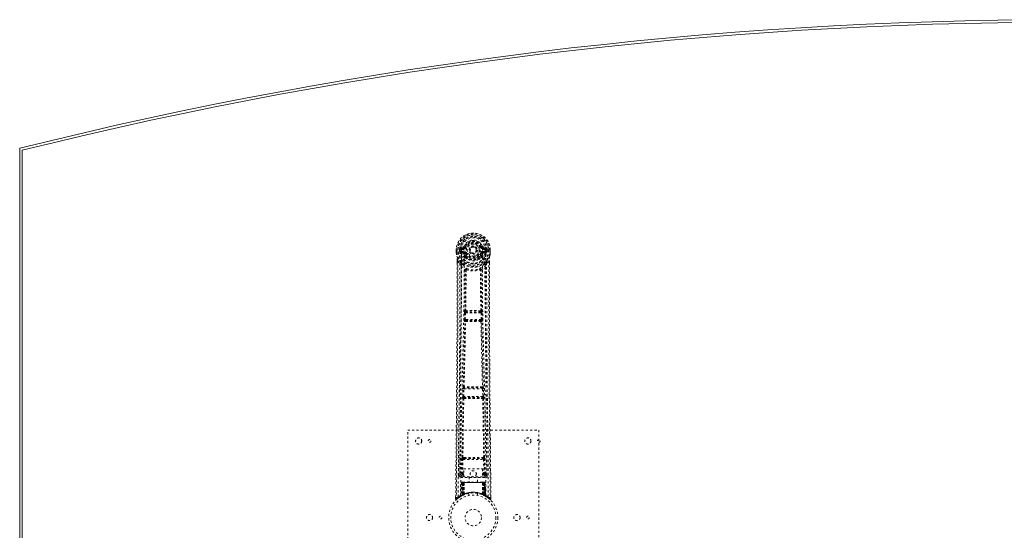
# Model space of a CAD drawing. Header units: inches. Extents: x 14.7 to 110.2, y 28.9 to 88.4.
# Tile 2 of 4: x 14.7 to 59.7, y 65 to 88.4. Entities that reach past the tile are written whole.
import ezdxf

# ---------------------------------------------------------------- set-up
doc = ezdxf.new("R2010")
doc.units = ezdxf.units.IN
doc.header["$MEASUREMENT"] = 0
doc.linetypes.add('SLD-Dashed', pattern=[0.075, 0.05, -0.025])
doc.linetypes.add('SLD-Solid', pattern=[0])

msp = doc.modelspace()

# ---------------------------------------------------------------- linework, layer by layer
at = {"color": 7, "linetype": 'SLD-Solid', "lineweight": 15}
for p, q in [((14.658, 34.752), (14.658, 82.502)), ((14.776, 34.844), (14.776, 82.41)), ((14.776, 82.41), (14.776, 34.844))]:
    msp.add_line(p, q, dxfattribs=at)
at = {"color": 7, "linetype": 'SLD-Dashed', "lineweight": 0}
for p, q in [((34.951, 78.002), (34.833, 77.978)), ((34.863, 77.942), (34.979, 77.962)), ((34.863, 77.942), (34.863, 77.912)), ((34.979, 77.942), (34.863, 77.942)), ((34.979, 77.962), (34.979, 77.942)), ((34.979, 77.912), (34.979, 77.942)), ((34.984, 78.029), (35.039, 78.006)), ((35.035, 77.998), (35.039, 78.006)), ((35.039, 78.006), (35.061, 77.996)), ((35.755, 77.996), (35.777, 78.006)), ((35.777, 78.006), (35.781, 77.997)), ((35.837, 77.962), (35.953, 77.942)), ((35.837, 77.962), (35.837, 77.942)), ((35.953, 77.942), (35.837, 77.942)), ((35.837, 77.912), (35.837, 77.942)), ((35.984, 77.978), (35.865, 78.002)), ((35.953, 77.912), (35.953, 77.942)), ((34.628, 77.858), (34.629, 77.741)), ((34.632, 77.858), (34.628, 77.858)), ((34.629, 77.741), (34.629, 77.737)), ((34.63, 77.859), (34.63, 77.741)), ((34.686, 77.858), (34.632, 77.858)), ((34.658, 77.857), (34.659, 77.741)), ((34.709, 77.857), (34.686, 77.858)), ((34.714, 77.857), (34.709, 77.857)), ((34.865, 77.857), (34.714, 77.857)), ((34.78, 77.784), (34.78, 77.856)), ((34.78, 77.784), (34.809, 77.786)), ((34.78, 77.784), (34.78, 77.784)), ((34.815, 77.857), (34.809, 77.857)), ((34.809, 77.857), (34.809, 77.786)), ((34.81, 77.785), (34.815, 77.766)), ((34.815, 77.779), (34.815, 77.857)), ((34.815, 77.766), (34.815, 77.779)), ((34.821, 77.742), (34.825, 77.738)), ((34.835, 77.727), (34.825, 77.737)), ((34.835, 77.727), (34.95, 77.706)), ((34.85, 77.79), (34.85, 77.76)), ((34.85, 77.79), (34.979, 77.79)), ((34.979, 77.735), (34.85, 77.76)), ((34.85, 77.76), (34.979, 77.76)), ((34.979, 77.912), (34.863, 77.912)), ((34.979, 77.79), (34.979, 77.76)), ((34.979, 77.735), (34.979, 77.76)), ((35.034, 77.694), (35.027, 77.705)), ((35.061, 77.705), (35.034, 77.694)), ((35.037, 77.545), (35.036, 77.568)), ((35.055, 77.5), (35.044, 77.518)), ((35.06, 77.573), (35.06, 77.55)), ((35.564, 77.859), (35.565, 77.851)), ((35.565, 77.851), (35.564, 77.835)), ((35.782, 77.694), (35.755, 77.705)), ((35.756, 77.55), (35.756, 77.573)), ((35.773, 77.518), (35.761, 77.5)), ((35.779, 77.545), (35.78, 77.568)), ((35.789, 77.706), (35.782, 77.694)), ((35.953, 77.912), (35.837, 77.912)), ((35.837, 77.79), (35.837, 77.76)), ((35.837, 77.79), (35.966, 77.79)), ((35.966, 77.76), (35.837, 77.735)), ((35.837, 77.735), (35.837, 77.76)), ((35.837, 77.76), (35.966, 77.76)), ((35.866, 77.706), (35.981, 77.727)), ((35.951, 77.858), (35.951, 77.857)), ((36.102, 77.857), (35.951, 77.857)), ((35.966, 77.76), (35.966, 77.79)), ((35.992, 77.738), (35.981, 77.727)), ((35.981, 77.727), (35.981, 77.727)), ((35.981, 77.727), (35.981, 77.727)), ((35.992, 77.738), (35.995, 77.742)), ((36.001, 77.857), (36.007, 77.857)), ((36.001, 77.779), (36.001, 77.857)), ((36.006, 77.785), (36.001, 77.766)), ((36.001, 77.766), (36.001, 77.779)), ((36.007, 77.786), (36.007, 77.857)), ((36.007, 77.786), (36.036, 77.784)), ((36.037, 77.857), (36.036, 77.784)), ((36.036, 77.784), (36.036, 77.784)), ((36.037, 77.857), (36.037, 77.857)), ((36.108, 77.857), (36.102, 77.857)), ((36.131, 77.858), (36.108, 77.857)), ((36.184, 77.858), (36.131, 77.858)), ((36.158, 77.741), (36.158, 77.857)), ((36.188, 77.858), (36.184, 77.858)), ((36.186, 77.741), (36.187, 77.859)), ((36.188, 77.858), (36.187, 77.741)), ((36.187, 77.737), (36.187, 77.741)), ((34.671, 77.359), (34.671, 77.257)), ((34.673, 77.358), (34.673, 77.256)), ((34.701, 77.357), (34.797, 77.242)), ((34.857, 77.13), (34.797, 77.242)), ((36.019, 77.242), (35.96, 77.13)), ((36.019, 77.242), (36.115, 77.357)), ((36.143, 77.269), (36.144, 77.358)), ((36.145, 77.359), (36.145, 77.27)), ((34.998, 74.677), (35.01, 74.986)), ((35.01, 74.986), (35.012, 75.02)), ((35.029, 75.076), (35.028, 75.076)), ((35.042, 74.675), (35.054, 74.984)), ((35.054, 74.984), (35.762, 74.984)), ((35.072, 75.029), (35.073, 75.029)), ((35.744, 75.029), (35.072, 75.029)), ((35.743, 75.029), (35.744, 75.029)), ((35.762, 74.984), (35.774, 74.675)), ((35.788, 75.076), (35.787, 75.076)), ((35.807, 74.986), (35.804, 75.02)), ((35.819, 74.677), (35.807, 74.986)), ((35.02, 74.583), (35.008, 74.587)), ((35.774, 74.675), (35.042, 74.675)), ((35.065, 74.626), (35.052, 74.631)), ((35.052, 74.631), (35.764, 74.631)), ((35.764, 74.631), (35.751, 74.626)), ((35.796, 74.583), (35.808, 74.587)), ((34.928, 71.155), (34.939, 71.508)), ((34.953, 71.598), (34.952, 71.598)), ((34.973, 71.154), (34.984, 71.506)), ((34.984, 71.506), (35.833, 71.506)), ((34.997, 71.551), (34.997, 71.551)), ((35.819, 71.551), (34.997, 71.551)), ((35.819, 71.551), (35.819, 71.551)), ((35.833, 71.506), (35.843, 71.154)), ((35.864, 71.598), (35.863, 71.598)), ((35.888, 71.155), (35.877, 71.508)), ((34.935, 71.065), (34.941, 71.062)), ((35.843, 71.154), (34.973, 71.154)), ((34.986, 71.106), (34.98, 71.109)), ((34.98, 71.109), (35.836, 71.109)), ((35.836, 71.109), (35.83, 71.106)), ((35.875, 71.062), (35.881, 71.065)), ((32.408, 61.627), (32.408, 69.627)), ((32.408, 69.627), (38.408, 69.627)), ((38.408, 69.627), (38.408, 61.627)), ((34.799, 68.384), (34.792, 67.57)), ((34.884, 67.624), (34.891, 68.284)), ((34.929, 67.623), (34.936, 68.283)), ((34.982, 68.374), (34.933, 68.373)), ((34.936, 68.283), (35.881, 68.283)), ((34.945, 68.327), (34.992, 68.327)), ((34.992, 68.327), (35.824, 68.327)), ((35.824, 68.327), (35.872, 68.327)), ((35.883, 68.373), (35.834, 68.374)), ((35.881, 68.283), (35.888, 67.623)), ((35.932, 67.624), (35.925, 68.284)), ((36.024, 67.57), (36.017, 68.384)), ((34.791, 67.567), (34.795, 67.549)), ((34.792, 67.57), (34.792, 67.569)), ((34.792, 67.569), (34.792, 67.559)), ((34.929, 67.578), (34.929, 67.623)), ((34.971, 67.623), (34.929, 67.623)), ((34.971, 67.578), (34.929, 67.578)), ((34.971, 67.85), (35.832, 67.85)), ((34.971, 67.484), (34.971, 67.85)), ((35.832, 67.85), (35.832, 67.484)), ((35.832, 67.623), (35.888, 67.623)), ((35.832, 67.578), (35.888, 67.578)), ((35.932, 67.624), (35.888, 67.623)), ((35.888, 67.578), (35.888, 67.623)), ((36.021, 67.549), (36.025, 67.567)), ((36.024, 67.569), (36.024, 67.57)), ((36.024, 67.559), (36.024, 67.569)), ((34.836, 67.521), (34.836, 67.461)), ((34.971, 67.521), (34.836, 67.521)), ((34.836, 67.461), (35.98, 67.461)), ((34.862, 67.223), (34.841, 66.617)), ((34.875, 67.223), (34.854, 66.625)), ((34.875, 67.223), (34.862, 67.223)), ((34.896, 67.227), (34.873, 66.633)), ((34.893, 67.223), (34.873, 66.636)), ((34.892, 67.252), (34.889, 67.251)), ((34.96, 67.223), (34.893, 67.223)), ((34.894, 67.252), (34.894, 67.252)), ((34.901, 67.223), (34.9, 66.666)), ((34.901, 67.252), (34.901, 67.25)), ((34.906, 67.252), (34.901, 67.252)), ((34.915, 67.252), (34.905, 67.252)), ((34.906, 67.223), (35.911, 67.223)), ((34.906, 66.668), (34.906, 67.223)), ((34.914, 66.672), (34.914, 67.223)), ((34.919, 67.252), (34.915, 67.252)), ((34.918, 67.223), (34.918, 66.674)), ((35.898, 67.223), (34.918, 67.223)), ((34.99, 67.252), (34.923, 67.252)), ((34.933, 67.223), (34.932, 66.681)), ((34.936, 67.223), (34.933, 67.223)), ((34.936, 67.223), (35.88, 67.223)), ((34.936, 66.683), (34.936, 67.223)), ((34.941, 66.671), (34.96, 67.223)), ((34.962, 67.223), (34.942, 66.672)), ((34.96, 67.223), (34.962, 67.223)), ((35.832, 67.484), (34.971, 67.484)), ((34.985, 66.7), (34.99, 67.224)), ((34.992, 67.223), (34.987, 66.701)), ((34.992, 67.223), (34.99, 67.224)), ((35.824, 67.252), (34.992, 67.252)), ((35.824, 67.223), (34.992, 67.223)), ((35.213, 67.484), (35.213, 67.252)), ((35.603, 67.252), (35.603, 67.484)), ((35.826, 67.224), (35.824, 67.223)), ((35.829, 66.701), (35.824, 67.223)), ((35.893, 67.252), (35.826, 67.252)), ((35.826, 67.224), (35.831, 66.7)), ((35.98, 67.521), (35.832, 67.521)), ((35.855, 67.223), (35.856, 67.223)), ((35.874, 66.672), (35.855, 67.223)), ((35.923, 67.223), (35.856, 67.223)), ((35.856, 67.223), (35.875, 66.671)), ((35.883, 67.223), (35.88, 67.223)), ((35.88, 67.223), (35.88, 66.683)), ((35.884, 66.681), (35.883, 67.223)), ((35.901, 67.252), (35.897, 67.252)), ((35.898, 66.674), (35.898, 67.223)), ((35.911, 67.252), (35.901, 67.252)), ((35.902, 67.223), (35.902, 66.672)), ((35.915, 67.252), (35.91, 67.252)), ((35.911, 67.223), (35.911, 66.668)), ((35.916, 66.666), (35.916, 67.223)), ((35.943, 66.633), (35.92, 67.227)), ((35.923, 67.252), (35.923, 67.252)), ((35.923, 67.223), (35.943, 66.636)), ((35.928, 67.251), (35.924, 67.252)), ((35.941, 67.223), (35.962, 66.625)), ((35.954, 67.223), (35.941, 67.223)), ((35.954, 67.223), (35.976, 66.617)), ((35.98, 67.461), (35.98, 67.521)), ((34.873, 66.636), (34.941, 66.671)), ((34.9, 66.666), (34.906, 66.668)), ((34.913, 66.64), (34.9, 66.666)), ((34.918, 66.642), (34.906, 66.668)), ((34.926, 66.646), (34.914, 66.672)), ((34.93, 66.648), (34.918, 66.674)), ((34.944, 66.655), (34.932, 66.681)), ((34.948, 66.656), (34.936, 66.683)), ((34.942, 66.672), (34.941, 66.671)), ((34.985, 66.7), (34.987, 66.701)), ((34.988, 66.673), (34.991, 66.674)), ((35.208, 66.734), (35.208, 66.638)), ((35.608, 66.638), (35.608, 66.734)), ((35.825, 66.674), (35.828, 66.673)), ((35.829, 66.701), (35.831, 66.7)), ((35.88, 66.683), (35.868, 66.656)), ((35.884, 66.681), (35.872, 66.655)), ((35.875, 66.671), (35.874, 66.672)), ((35.875, 66.671), (35.943, 66.636)), ((35.898, 66.674), (35.886, 66.648)), ((35.902, 66.672), (35.89, 66.646)), ((35.911, 66.668), (35.898, 66.642)), ((35.916, 66.666), (35.903, 66.64)), ((35.911, 66.668), (35.916, 66.666)), ((34.602, 66.571), (34.601, 66.486)), ((34.601, 66.485), (34.631, 66.485)), ((34.651, 66.463), (34.753, 66.544)), ((34.762, 66.551), (34.823, 66.588)), ((34.826, 66.593), (34.839, 66.6)), ((34.841, 66.617), (34.854, 66.625)), ((34.858, 66.611), (34.924, 66.645)), ((34.88, 66.642), (34.885, 66.641)), ((34.913, 66.64), (34.904, 66.635)), ((34.918, 66.642), (34.913, 66.64)), ((34.944, 66.655), (34.918, 66.642)), ((34.924, 66.645), (34.925, 66.646)), ((34.926, 66.646), (34.93, 66.648)), ((35.872, 66.655), (35.868, 66.656)), ((35.886, 66.648), (35.89, 66.646)), ((35.891, 66.646), (35.892, 66.645)), ((35.892, 66.645), (35.958, 66.611)), ((35.903, 66.64), (35.898, 66.642)), ((35.962, 66.625), (35.976, 66.617)), ((35.977, 66.6), (35.99, 66.593)), ((36.185, 66.485), (36.165, 66.463)), ((36.215, 66.486), (36.214, 66.57))]:
    msp.add_line(p, q, dxfattribs=at)
at = {"color": 7, "linetype": 'SLD-Dashed', "lineweight": 0, "flags": 128}
for points in [[(34.863, 77.912), (34.84, 77.916), (34.82, 77.929)], [(34.982, 77.887), (34.988, 77.965), (35.011, 78.041), (35.05, 78.111), (35.104, 78.172), (35.169, 78.221), (35.244, 78.258), (35.324, 78.28), (35.408, 78.288), (35.492, 78.28), (35.572, 78.258), (35.647, 78.221), (35.713, 78.172), (35.766, 78.111), (35.806, 78.041), (35.828, 77.965), (35.834, 77.887)], [(35.089, 77.985), (35.084, 77.987), (35.079, 77.989), (35.074, 77.991), (35.07, 77.993), (35.066, 77.994), (35.064, 77.995), (35.062, 77.996), (35.061, 77.996)], [(35.727, 77.985), (35.732, 77.987), (35.737, 77.989), (35.742, 77.991), (35.746, 77.993), (35.75, 77.994), (35.752, 77.995), (35.754, 77.996), (35.755, 77.996)], [(35.996, 77.929), (35.977, 77.916), (35.953, 77.912)], [(34.628, 77.858), (34.628, 77.858), (34.629, 77.858), (34.632, 77.858), (34.635, 77.858), (34.64, 77.857), (34.646, 77.857), (34.652, 77.857), (34.658, 77.857)], [(34.629, 77.741), (34.642, 77.646), (34.658, 77.571)], [(34.629, 77.737), (34.63, 77.737), (34.632, 77.737), (34.635, 77.738), (34.638, 77.738), (34.643, 77.739), (34.648, 77.74), (34.653, 77.74), (34.659, 77.741)], [(34.659, 77.741), (34.652, 77.741), (34.646, 77.741), (34.64, 77.741), (34.636, 77.741), (34.632, 77.741), (34.63, 77.741), (34.629, 77.741), (34.629, 77.741)], [(34.629, 77.737), (34.641, 77.649), (34.659, 77.56)], [(34.658, 77.571), (34.658, 77.565), (34.659, 77.56)], [(34.839, 77.282), (34.739, 77.405), (34.659, 77.56)], [(34.72, 66.579), (34.726, 68.17), (34.744, 69.759), (34.774, 71.345), (34.812, 72.928), (34.842, 74.168), (34.865, 75.404), (34.875, 76.634), (34.865, 77.857)], [(34.81, 77.785), (34.81, 77.786), (34.809, 77.786)], [(34.815, 77.779), (34.831, 77.787), (34.85, 77.79)], [(34.829, 66.635), (34.835, 68.221), (34.856, 69.806), (34.889, 71.388), (34.929, 72.967), (34.961, 74.204), (34.985, 75.437), (34.995, 76.666), (34.982, 77.887)], [(34.977, 77.683), (34.964, 77.7), (34.95, 77.706)], [(35.036, 77.568), (35.006, 77.618), (34.977, 77.683)], [(35.034, 77.694), (35.06, 77.633), (35.089, 77.586)], [(35.055, 77.5), (35.13, 77.441), (35.181, 77.414)], [(35.089, 77.717), (35.084, 77.715), (35.079, 77.713), (35.074, 77.711), (35.07, 77.709), (35.066, 77.707), (35.064, 77.706), (35.062, 77.706), (35.061, 77.705)], [(35.635, 77.414), (35.686, 77.441), (35.761, 77.5)], [(35.727, 77.717), (35.732, 77.715), (35.737, 77.713), (35.742, 77.711), (35.746, 77.709), (35.75, 77.707), (35.752, 77.706), (35.754, 77.706), (35.755, 77.705)], [(35.78, 77.568), (35.811, 77.618), (35.839, 77.683)], [(35.987, 66.635), (35.981, 68.221), (35.96, 69.806), (35.927, 71.388), (35.887, 72.967), (35.855, 74.204), (35.831, 75.437), (35.822, 76.666), (35.834, 77.887)], [(35.839, 77.683), (35.852, 77.7), (35.866, 77.706)], [(36.096, 66.579), (36.091, 68.17), (36.072, 69.759), (36.042, 71.345), (36.004, 72.928), (35.974, 74.168), (35.951, 75.404), (35.941, 76.634), (35.951, 77.857)], [(35.966, 77.79), (35.985, 77.787), (36.001, 77.779)], [(35.977, 77.282), (36.077, 77.406), (36.157, 77.56)], [(36.007, 77.786), (36.007, 77.786), (36.006, 77.785)], [(36.007, 77.857), (36.01, 77.857), (36.017, 77.857), (36.026, 77.857), (36.037, 77.857)], [(36.157, 77.56), (36.174, 77.638), (36.187, 77.737)], [(36.157, 77.56), (36.158, 77.565), (36.159, 77.571)], [(36.158, 77.857), (36.164, 77.857), (36.171, 77.857), (36.176, 77.857), (36.181, 77.857), (36.184, 77.858), (36.187, 77.858), (36.188, 77.858), (36.188, 77.858)], [(36.187, 77.741), (36.188, 77.741), (36.186, 77.741), (36.184, 77.741), (36.18, 77.741), (36.176, 77.741), (36.17, 77.741), (36.164, 77.741), (36.158, 77.741)], [(36.187, 77.737), (36.186, 77.737), (36.184, 77.737), (36.181, 77.738), (36.178, 77.738), (36.173, 77.739), (36.168, 77.74), (36.163, 77.74), (36.158, 77.741)], [(36.187, 77.741), (36.174, 77.646), (36.159, 77.571)], [(34.671, 77.257), (34.669, 74.64), (34.651, 71.924), (34.627, 69.203), (34.601, 66.485)], [(34.701, 77.357), (34.702, 76.543), (34.702, 75.695), (34.699, 74.811), (34.696, 74.009), (34.693, 73.491), (34.689, 72.949), (34.685, 72.383), (34.681, 71.819), (34.677, 71.331), (34.671, 70.684), (34.665, 69.996), (34.658, 69.267), (34.651, 68.59), (34.631, 66.485)], [(34.671, 77.359), (34.671, 77.358), (34.672, 77.358), (34.674, 77.358), (34.678, 77.358), (34.683, 77.357), (34.689, 77.357), (34.695, 77.357), (34.701, 77.357)], [(34.797, 77.242), (34.797, 76.502), (34.796, 75.73), (34.793, 74.927), (34.789, 74.161), (34.784, 73.385), (34.778, 72.609), (34.772, 71.853), (34.766, 71.128), (34.759, 70.452), (34.752, 69.696), (34.745, 68.986), (34.738, 68.289), (34.731, 67.567)], [(34.857, 77.13), (34.848, 73.943), (34.822, 70.755), (34.791, 67.567)], [(34.857, 77.13), (34.941, 77.032), (35.038, 76.945)], [(34.935, 77.194), (34.944, 77.185), (34.95, 77.179)], [(35.778, 76.945), (35.875, 77.032), (35.96, 77.13)], [(35.867, 77.179), (35.872, 77.185), (35.881, 77.194)], [(36.025, 67.567), (35.994, 70.755), (35.968, 73.943), (35.96, 77.13)], [(36.085, 67.567), (36.081, 67.943), (36.077, 68.372), (36.073, 68.842), (36.068, 69.266), (36.066, 69.489), (36.064, 69.712), (36.062, 69.934), (36.06, 70.187), (36.057, 70.442), (36.055, 70.689), (36.05, 71.193), (36.046, 71.66), (36.042, 72.092), (36.039, 72.515), (36.035, 73.005), (36.029, 73.846), (36.024, 74.694), (36.021, 75.571), (36.019, 76.426), (36.019, 77.242)], [(36.115, 77.357), (36.114, 76.619), (36.114, 75.839), (36.116, 75.016), (36.12, 74.15), (36.124, 73.354), (36.13, 72.524), (36.131, 72.333), (36.133, 72.141), (36.134, 71.947), (36.136, 71.814), (36.137, 71.684), (36.138, 71.548), (36.139, 71.407), (36.143, 70.954), (36.148, 70.449), (36.153, 69.894), (36.156, 69.542), (36.16, 69.17), (36.164, 68.767), (36.167, 68.392), (36.172, 67.901), (36.176, 67.465), (36.179, 67.084), (36.182, 66.757), (36.185, 66.485)], [(36.115, 77.357), (36.121, 77.357), (36.127, 77.357), (36.133, 77.357), (36.138, 77.358), (36.142, 77.358), (36.144, 77.358), (36.145, 77.358), (36.145, 77.359)], [(36.145, 77.27), (36.147, 74.641), (36.165, 71.923), (36.189, 69.204), (36.215, 66.485)], [(35.029, 75.076), (35.04, 76.008), (35.04, 76.937)], [(35.086, 76.954), (35.081, 76.964), (35.074, 76.97), (35.067, 76.974), (35.059, 76.974), (35.051, 76.971), (35.045, 76.965), (35.04, 76.956), (35.038, 76.945)], [(35.076, 76.944), (35.075, 76.014), (35.065, 75.081)], [(35.086, 76.954), (35.08, 76.95), (35.077, 76.947), (35.076, 76.946), (35.076, 76.944)], [(35.778, 76.945), (35.776, 76.956), (35.771, 76.965), (35.765, 76.971), (35.758, 76.974), (35.75, 76.974), (35.742, 76.97), (35.735, 76.964), (35.73, 76.954)], [(35.74, 76.944), (35.74, 76.946), (35.739, 76.947), (35.737, 76.95), (35.73, 76.954)], [(35.751, 75.081), (35.741, 76.014), (35.74, 76.944)], [(35.787, 75.076), (35.777, 76.008), (35.776, 76.937)], [(35.01, 74.986), (35.015, 74.986), (35.025, 74.985), (35.039, 74.985), (35.054, 74.984)], [(35.054, 74.984), (35.055, 74.993), (35.056, 75.001), (35.061, 75.016), (35.066, 75.025), (35.069, 75.028), (35.071, 75.029), (35.072, 75.029)], [(35.762, 74.984), (35.77, 74.985), (35.778, 74.985), (35.785, 74.985), (35.791, 74.985), (35.797, 74.986), (35.801, 74.986), (35.805, 74.986), (35.807, 74.986)], [(34.953, 71.598), (34.988, 73.093), (35.02, 74.583)], [(34.987, 71.6), (35.023, 73.096), (35.056, 74.588)], [(34.998, 74.677), (34.999, 74.677), (35.003, 74.677), (35.007, 74.677), (35.013, 74.677), (35.019, 74.676), (35.026, 74.676), (35.034, 74.676), (35.042, 74.675)], [(35.052, 74.631), (35.047, 74.635), (35.044, 74.644), (35.042, 74.659), (35.042, 74.667), (35.042, 74.675)], [(35.76, 74.588), (35.793, 73.096), (35.829, 71.6)], [(35.774, 74.675), (35.775, 74.667), (35.774, 74.659), (35.773, 74.644), (35.769, 74.635), (35.764, 74.631)], [(35.774, 74.675), (35.782, 74.676), (35.79, 74.676), (35.797, 74.676), (35.803, 74.677), (35.809, 74.677), (35.813, 74.677), (35.817, 74.677), (35.819, 74.677)], [(35.863, 71.598), (35.828, 73.093), (35.796, 74.583)], [(34.939, 71.508), (34.941, 71.541), (34.941, 71.543)], [(34.939, 71.508), (34.941, 71.508), (34.944, 71.507), (34.948, 71.507), (34.954, 71.507), (34.96, 71.507), (34.968, 71.507), (34.975, 71.506), (34.984, 71.506)], [(34.957, 71.578), (34.956, 71.58), (34.953, 71.598)], [(35.833, 71.506), (35.841, 71.506), (35.849, 71.507), (35.856, 71.507), (35.862, 71.507), (35.868, 71.507), (35.872, 71.507), (35.876, 71.508), (35.877, 71.508)], [(35.877, 71.508), (35.875, 71.541), (35.875, 71.543)], [(34.9, 68.372), (34.917, 69.718), (34.941, 71.062)], [(34.928, 71.155), (34.93, 71.155), (34.933, 71.155), (34.937, 71.155), (34.943, 71.154), (34.949, 71.154), (34.957, 71.154), (34.965, 71.154), (34.973, 71.154)], [(34.933, 68.373), (34.95, 69.72), (34.975, 71.065)], [(35.841, 71.065), (35.866, 69.72), (35.883, 68.373)], [(35.843, 71.154), (35.852, 71.154), (35.859, 71.154), (35.867, 71.154), (35.873, 71.154), (35.879, 71.155), (35.883, 71.155), (35.886, 71.155), (35.888, 71.155)], [(35.916, 68.372), (35.899, 69.718), (35.875, 71.062)], [(34.891, 68.284), (34.895, 68.284), (34.906, 68.284), (34.92, 68.283), (34.936, 68.283)], [(34.945, 68.327), (34.928, 68.331), (34.917, 68.339)], [(34.982, 68.374), (35.194, 68.374), (35.408, 68.374), (35.623, 68.374), (35.834, 68.374)], [(34.992, 68.327), (35.196, 68.328), (35.402, 68.328), (35.614, 68.328), (35.824, 68.327)], [(35.881, 68.283), (35.896, 68.283), (35.911, 68.284), (35.921, 68.284), (35.925, 68.284)], [(34.884, 67.624), (34.815, 67.595), (34.794, 67.569)], [(34.836, 67.521), (34.86, 67.55), (34.929, 67.578)], [(34.884, 67.624), (34.889, 67.624), (34.899, 67.624), (34.913, 67.623), (34.929, 67.623)], [(35.888, 67.578), (35.957, 67.55), (35.98, 67.521)], [(36.025, 67.567), (36.001, 67.595), (35.932, 67.624)], [(34.862, 67.223), (34.864, 67.223), (34.873, 67.223), (34.886, 67.223), (34.901, 67.223)], [(34.914, 67.223), (34.9, 67.223), (34.887, 67.223), (34.879, 67.223), (34.875, 67.223)], [(34.893, 67.223), (34.894, 67.223), (34.896, 67.223), (34.899, 67.223), (34.904, 67.223), (34.91, 67.223), (34.917, 67.223), (34.925, 67.223), (34.933, 67.223)], [(34.915, 67.25), (34.911, 67.251), (34.908, 67.251), (34.907, 67.252), (34.907, 67.252)], [(34.972, 67.242), (34.965, 67.233), (34.962, 67.223)], [(34.99, 67.224), (34.975, 67.238), (34.972, 67.242)], [(35.826, 67.224), (35.841, 67.238), (35.844, 67.242)], [(35.855, 67.223), (35.851, 67.233), (35.844, 67.242)], [(35.883, 67.223), (35.891, 67.223), (35.899, 67.223), (35.906, 67.223), (35.912, 67.223), (35.917, 67.223), (35.921, 67.223), (35.922, 67.223), (35.923, 67.223)], [(35.894, 67.252), (35.892, 67.252), (35.891, 67.252)], [(35.909, 67.252), (35.909, 67.252), (35.908, 67.251), (35.906, 67.251), (35.902, 67.25)], [(35.941, 67.223), (35.938, 67.223), (35.929, 67.223), (35.917, 67.223), (35.902, 67.223)], [(35.916, 67.223), (35.931, 67.223), (35.943, 67.223), (35.952, 67.223), (35.954, 67.223)], [(35.923, 67.223), (35.922, 67.23), (35.921, 67.232)], [(34.604, 66.486), (34.606, 66.478), (34.61, 66.47), (34.615, 66.464), (34.621, 66.459), (34.628, 66.456), (34.636, 66.455), (34.643, 66.457), (34.649, 66.461)], [(35.942, 66.62), (35.936, 66.623), (35.903, 66.64)], [(35.945, 66.628), (35.943, 66.634), (35.943, 66.636)], [(35.982, 66.6), (35.975, 66.611), (35.971, 66.625)], [(35.975, 66.611), (35.974, 66.617), (35.974, 66.618)], [(36.167, 66.465), (36.174, 66.461), (36.182, 66.459), (36.19, 66.458), (36.198, 66.46), (36.205, 66.463), (36.21, 66.469), (36.213, 66.475), (36.215, 66.483)], [(36.215, 66.485), (36.214, 66.486), (36.213, 66.485), (36.206, 66.485), (36.196, 66.485), (36.191, 66.485), (36.185, 66.485)]]:
    msp.add_lwpolyline(points, dxfattribs=at)
at = {"color": 7, "linetype": 'SLD-Dashed', "lineweight": 0}
for centre, radius in [((35.408, 77.851), 0.7), ((35.408, 77.851), 0.69), ((35.408, 77.851), 0.623), ((35.408, 77.851), 0.32), ((35.408, 77.851), 0.275), ((35.408, 77.851), 0.188), ((35.408, 77.851), 0.156), ((35.408, 77.851), 0.142), ((35.408, 77.851), 0.14), ((35.408, 77.851), 0.138), ((32.908, 69.127), 0.141), ((33.408, 69.127), 0.0625), ((37.908, 69.127), 0.141), ((38.408, 69.127), 0.0625), ((35.408, 67.627), 0.141), ((35.908, 67.627), 0.0625), ((35.408, 65.627), 1.125), ((35.408, 65.627), 1.03), ((33.408, 65.627), 0.14), ((35.408, 65.627), 0.376), ((37.408, 65.627), 0.141), ((33.908, 65.627), 0.0625), ((37.908, 65.627), 0.0625)]:
    msp.add_circle(centre, radius, dxfattribs=at)
at = {"color": 7, "linetype": 'SLD-Solid', "lineweight": 15}
for radius, start, end in [(196.985, 75.97154, 104.02846), (196.867, 75.99838, 104.00162), (196.867, 75.99838, 104.00162)]:
    msp.add_arc((62.408, -108.609), radius, start, end, dxfattribs=at)
at = {"color": 7, "linetype": 'SLD-Dashed', "lineweight": 0}
for centre, radius, start, end in [((35.408, 77.851), 0.78, 0.5288, 179.4712), ((35.408, 77.851), 0.78, 0, 179.4852), ((35.408, 77.851), 0.75, 0.4562, 179.5438), ((35.408, 77.851), 0.629, 0.5444, 179.4556), ((35.408, 77.851), 0.599, 0.5443, 179.4557), ((35.408, 77.863), 0.543, 359.3659, 180.6341), ((35.408, 77.851), 0.593, 172.3909, 179.4476), ((35.024, 77.902), 0.206, 158.3472, 172.3313), ((34.862, 77.972), 0.0299, 167.8899, 271.9542), ((34.98, 77.992), 0.0301, 162.3453, 268.5833), ((34.942, 78.046), 0.0455, 281.3608, 337.4622), ((34.973, 78.034), 0.0715, 274.7889, 329.7511), ((34.979, 78.031), 0.089, 270, 337.226), ((34.979, 78.031), 0.119, 270.0008, 337.2268), ((35.408, 77.851), 0.459, 22.774, 157.226), ((35.408, 77.851), 0.4, 22.774, 157.226), ((35.408, 77.851), 0.376, 22.774, 157.226), ((35.408, 77.851), 0.346, 22.7741, 157.2259), ((35.408, 77.851), 0.275, 90.0001, 269.9999), ((35.408, 77.851), 0.275, 270.0001, 89.9999), ((35.837, 78.031), 0.119, 202.7739, 269.9997), ((35.837, 78.031), 0.089, 202.774, 270), ((35.262, 79.309), 1.402, 291.5604, 293.9861), ((35.843, 78.034), 0.0714, 210.3178, 265.2452), ((35.874, 78.046), 0.0455, 202.532, 258.645), ((35.836, 77.992), 0.0301, 271.4541, 17.6173), ((35.954, 77.972), 0.0299, 268.0482, 12.1078), ((35.792, 77.902), 0.206, 7.6591, 21.6573), ((35.408, 77.851), 0.593, 0.5524, 7.6091), ((34.659, 77.741), 0.03, 180.2178, 185.2738), ((35.408, 77.851), 0.787, 188.3239, 351.6761), ((33.47, 77.387), 1.202, 358.6564, 8.8138), ((35.408, 77.851), 0.758, 188.3239, 351.6761), ((31.079, 76.718), 3.678, 10.0121, 13.2374), ((34.803, 78.751), 0.895, 268.5067, 270.4044), ((35.408, 77.851), 0.632, 186.0643, 353.9357), ((35.408, 77.851), 0.602, 186.2697, 353.7303), ((34.899, 77.774), 0.0843, 185.3992, 202.6177), ((34.849, 77.729), 0.0305, 89.0409, 156.1664), ((35.276, 77.946), 0.497, 204.814, 243.6307), ((35.215, 77.947), 0.439, 210.0687, 246.0866), ((34.981, 77.646), 0.242, 89.7362, 118.8233), ((34.98, 77.705), 0.0299, 91.0471, 179.0032), ((35.008, 77.678), 0.031, 31.5929, 170.051), ((34.979, 77.671), 0.119, 22.7743, 89.999), ((34.979, 77.671), 0.089, 22.774, 90), ((34.977, 77.678), 0.0567, 28.2286, 87.9773), ((35.067, 77.565), 0.0305, 43.9323, 174.3697), ((35.058, 77.522), 0.0505, 88.2678, 115.7589), ((35.059, 77.5), 0.0507, 88.2621, 115.6685), ((35.081, 77.542), 0.0444, 175.0185, 212.6834), ((35.095, 77.495), 0.0404, 127.2268, 172.6939), ((35.088, 77.549), 0.0371, 89.2765, 139.8249), ((35.408, 77.862), 0.453, 219.7485, 320.2508), ((35.093, 77.551), 0.0326, 181.6463, 227.8211), ((35.408, 77.851), 0.376, 202.774, 337.226), ((35.408, 77.888), 0.494, 226.9722, 313.028), ((35.408, 77.851), 0.346, 202.7737, 337.2263), ((35.408, 77.845), 0.411, 219.0115, 320.9885), ((35.408, 77.851), 0.157, 245.1542, 290.0596), ((35.837, 77.671), 0.119, 90.0006, 157.225), ((35.343, 77.847), 0.465, 325.8383, 340.7942), ((35.749, 77.565), 0.0305, 5.6328, 136.0676), ((35.728, 77.549), 0.0371, 40.1631, 90.7358), ((35.723, 77.551), 0.0326, 312.164, 358.359), ((35.721, 77.495), 0.0404, 7.2959, 52.7909), ((35.837, 77.671), 0.089, 90, 157.226), ((35.758, 77.522), 0.0504, 64.2254, 91.7502), ((35.758, 77.5), 0.0506, 64.3242, 91.743), ((35.544, 77.941), 0.491, 296.1271, 335.5129), ((35.735, 77.541), 0.0444, 327.3949, 5.001), ((35.601, 77.947), 0.44, 293.9343, 329.9021), ((35.808, 77.678), 0.031, 10.1691, 148.1955), ((35.839, 77.679), 0.0565, 91.9605, 151.5628), ((35.833, 77.638), 0.249, 61.7048, 89.8624), ((35.836, 77.705), 0.0299, 1.0002, 88.9494), ((35.967, 77.729), 0.0305, 23.8242, 90.9642), ((35.887, 77.782), 0.115, 339.7008, 352.2719), ((39.737, 76.718), 3.678, 166.7631, 169.9885), ((37.346, 77.387), 1.202, 171.1866, 181.3421), ((35.259, 76.795), 0.643, 130.7364, 135.9159), ((36.383, 78.856), 2.204, 225.5685, 228.9415), ((34.917, 77.127), 0.0608, 58.0317, 177.617), ((35.676, 77.688), 0.888, 215.0292, 230.869), ((35.408, 77.832), 0.476, 241.4718, 298.527), ((35.14, 77.688), 0.888, 309.1315, 324.97), ((35.899, 77.127), 0.0608, 2.3829, 121.9707), ((34.433, 78.856), 2.205, 311.059, 314.431), ((35.557, 76.794), 0.643, 44.0867, 49.2609), ((35.099, 76.941), 0.0608, 73.4583, 176.3301), ((35.026, 76.938), 0.0143, 356.6462, 32.4463), ((35.073, 76.864), 0.0795, 87.4959, 113.9392), ((35.163, 76.936), 0.0786, 126.2608, 166.675), ((35.408, 77.865), 0.965, 250.5263, 289.4747), ((35.408, 77.792), 0.844, 249.7734, 290.2268), ((35.717, 76.941), 0.0608, 3.6693, 106.5406), ((35.653, 76.936), 0.0786, 13.3291, 53.7352), ((35.743, 76.864), 0.0795, 66.0515, 92.5084), ((35.79, 76.938), 0.0143, 147.5542, 183.3571), ((35.105, 75.024), 0.0933, 145.8689, 182.4647), ((35.073, 75.074), 0.0451, 177.8589, 268.9582), ((35.059, 74.992), 0.089, 86.181, 109.6172), ((35.074, 75.075), 0.0451, 177.8493, 268.9532), ((35.151, 75.069), 0.0873, 171.8078, 206.8089), ((35.408, 42.347), 32.736, 89.3991, 90.6007), ((35.408, 41.661), 33.37, 89.4251, 90.5749), ((35.665, 75.069), 0.0873, 333.1885, 8.1897), ((35.742, 75.075), 0.0451, 271.0486, 2.1459), ((35.743, 75.074), 0.0451, 271.0418, 2.1411), ((35.703, 74.986), 0.0588, 357.8452, 46.6267), ((35.757, 74.993), 0.088, 70.2499, 93.952), ((35.711, 75.024), 0.0933, 357.5406, 34.127), ((35.16, 74.65), 0.165, 170.5942, 202.3691), ((35.053, 74.585), 0.0451, 90.8621, 177.5144), ((35.066, 74.581), 0.0451, 90.8946, 177.3995), ((35.05, 74.496), 0.0918, 86.0205, 108.5475), ((35.116, 74.595), 0.0607, 148.2999, 186.2235), ((35.408, 111.614), 37.028, 269.4553, 270.5445), ((35.408, 107.518), 32.893, 269.4021, 270.5979), ((35.751, 74.581), 0.0451, 2.6019, 89.1039), ((35.699, 74.594), 0.0612, 353.9377, 31.5389), ((35.766, 74.496), 0.092, 71.4689, 93.9868), ((35.763, 74.585), 0.0451, 2.4887, 89.1349), ((35.656, 74.65), 0.165, 337.6312, 9.4084), ((35.059, 71.547), 0.118, 154.6373, 182.0209), ((34.997, 71.596), 0.0451, 178.3749, 269.3647), ((34.979, 71.476), 0.125, 86.4433, 102.2399), ((34.997, 71.595), 0.0433, 202.7738, 270.2205), ((35.046, 71.512), 0.0626, 141.55, 185.5132), ((35.056, 71.589), 0.0697, 170.9106, 213.0651), ((35.408, 38.027), 33.576, 89.2814, 90.7186), ((35.408, 38.203), 33.351, 89.2944, 90.7056), ((35.76, 71.589), 0.0697, 326.9324, 9.0867), ((35.818, 71.596), 0.0451, 270.6367, 1.6266), ((35.819, 71.596), 0.0451, 270.634, 1.6235), ((35.77, 71.512), 0.0626, 354.4764, 38.4603), ((35.837, 71.477), 0.123, 77.6584, 93.6584), ((35.757, 71.547), 0.118, 357.994, 25.359), ((35.148, 71.127), 0.222, 172.8782, 196.3605), ((34.98, 71.063), 0.0451, 90.5596, 178.0559), ((34.986, 71.061), 0.0451, 90.5772, 178.03), ((34.967, 70.929), 0.136, 86.7436, 101.1101), ((35.031, 71.14), 0.0601, 166.9071, 211.3959), ((35.031, 71.072), 0.0567, 143.3811, 187.5211), ((35.408, 107.198), 36.136, 269.3136, 270.6865), ((35.408, 104.129), 33.026, 269.2675, 270.7325), ((35.83, 71.061), 0.0451, 1.9706, 89.4206), ((35.784, 71.072), 0.057, 352.6168, 36.4811), ((35.785, 71.14), 0.0601, 328.5899, 13.1071), ((35.836, 71.063), 0.0451, 1.9381, 89.4464), ((35.849, 70.93), 0.136, 78.8585, 93.2839), ((35.668, 71.127), 0.221, 343.6365, 7.1218), ((35.18, 68.297), 0.289, 164.9818, 182.6493), ((34.926, 68.115), 0.258, 88.4485, 95.7718), ((34.939, 68.37), 0.0384, 177.0834, 235.3629), ((35.009, 68.367), 0.0756, 175.3493, 211.8375), ((35.013, 68.291), 0.0773, 151.6294, 185.4588), ((35.046, 68.364), 0.0652, 170.5378, 213.5535), ((35.77, 68.364), 0.0652, 326.4276, 9.445), ((35.808, 68.367), 0.075, 328.0115, 4.8004), ((35.87, 68.373), 0.0456, 271.9245, 359.0023), ((35.804, 68.291), 0.0772, 354.5341, 28.3886), ((35.89, 68.116), 0.258, 84.2212, 91.5579), ((35.636, 68.297), 0.289, 357.3538, 15.0212), ((34.773, 70.429), 2.863, 269.1587, 270.3595), ((34.836, 67.566), 0.105, 179.3625, 270.0844), ((34.929, 67.623), 0.0451, 179.6181, 269.5743), ((35.887, 67.623), 0.0451, 270.4273, 0.3588), ((35.98, 67.566), 0.105, 269.9153, 0.6378), ((36.043, 70.443), 2.877, 269.6434, 270.8384), ((34.836, 67.566), 0.045, 202.0132, 269.9772), ((34.892, 67.222), 0.03, 90.0032, 178.0075), ((34.893, 67.221), 0.0305, 110.715, 177.6463), ((34.905, 67.222), 0.03, 113.499, 178.0227), ((34.906, 67.22), 0.0315, 89.3109, 122.3684), ((34.923, 67.222), 0.03, 90.0629, 178.0689), ((34.928, 67.217), 0.0353, 81.8065, 170.6834), ((34.923, 67.367), 0.119, 255.8989, 259.5644), ((35.315, 67.23), 0.409, 176.9367, 180.9923), ((35.776, 67.226), 0.862, 178.4318, 180.2122), ((35.347, 67.23), 0.428, 177.065, 180.9384), ((35.375, 67.23), 0.442, 177.161, 180.9166), ((35.379, 67.23), 0.443, 177.1737, 180.9225), ((34.99, 67.222), 0.0299, 90.1857, 178.2028), ((34.993, 67.225), 0.0266, 90.7975, 141.4461), ((35.824, 67.225), 0.0264, 38.3598, 89.3888), ((35.826, 67.222), 0.0299, 1.7946, 89.8169), ((35.438, 67.23), 0.442, 359.0834, 2.839), ((35.442, 67.23), 0.442, 359.0788, 2.8343), ((35.893, 67.222), 0.03, 1.9311, 89.9371), ((35.476, 67.23), 0.422, 359.0352, 2.9708), ((35.48, 67.23), 0.422, 359.0399, 2.9753), ((35.5, 67.23), 0.411, 359.0111, 3.0505), ((35.911, 67.22), 0.0315, 57.9465, 90.685), ((35.895, 67.361), 0.113, 280.0688, 284.0116), ((35.076, 67.226), 0.84, 359.7897, 1.6166), ((35.911, 67.222), 0.03, 1.9869, 66.5625), ((35.924, 67.222), 0.03, 1.9925, 89.9968), ((35.923, 67.221), 0.0305, 2.3651, 69.3685), ((35.98, 67.566), 0.045, 270.0197, 337.9928), ((35.408, 65.626), 1.158, 47.8714, 132.1369), ((35.408, 65.595), 1.19, 60.88, 119.12), ((35.402, 65.987), 0.844, 126.4936, 131.7199), ((35.408, 65.627), 1.127, 60.4733, 119.5267), ((35.381, 66.018), 0.804, 125.5246, 130.9311), ((35.396, 66.004), 0.82, 124.4069, 129.6082), ((35.408, 65.628), 1.155, 64.2143, 115.7857), ((35.408, 65.628), 1.155, 64.9104, 115.0896), ((34.911, 66.672), 0.0297, 295.5285, 358.5266), ((34.913, 66.673), 0.0297, 295.4521, 358.5149), ((35.408, 65.628), 1.155, 65.8865, 114.1135), ((35.364, 66.075), 0.731, 121.2354, 125.2501), ((34.959, 66.684), 0.031, 340.2177, 31.6924), ((35.408, 65.664), 1.12, 67.9255, 112.0745), ((34.958, 66.683), 0.0345, 344.8376, 31.039), ((35.858, 66.683), 0.0345, 148.9555, 195.168), ((35.857, 66.684), 0.0311, 148.3265, 199.6448), ((35.452, 66.075), 0.731, 54.752, 58.7711), ((35.903, 66.673), 0.0297, 181.4764, 244.5493), ((35.905, 66.672), 0.0297, 181.4827, 244.4695), ((35.428, 66.014), 0.808, 50.3513, 55.6314), ((35.433, 66.015), 0.808, 49.0813, 54.4631), ((35.419, 65.994), 0.836, 48.2539, 53.5305), ((35.405, 65.588), 1.205, 124.6746, 131.8774), ((34.631, 66.485), 0.03, 179.4664, 312.1544), ((34.688, 66.516), 0.0644, 208.7462, 235.6609), ((35.404, 65.633), 1.12, 124.6374, 132.1029), ((35.394, 65.393), 1.364, 114.4504, 119.5851), ((34.75, 66.579), 0.03, 180.2586, 304.0775), ((35.408, 65.627), 1.127, 119.526, 124.6584), ((34.811, 66.618), 0.03, 301.0747, 358.0217), ((34.87, 66.647), 0.0429, 197.023, 245.8136), ((34.824, 66.626), 0.0299, 300.2934, 358.0962), ((35.266, 65.872), 0.844, 118.7973, 120.341), ((34.857, 66.768), 0.137, 269.4095, 293.5125), ((34.843, 66.637), 0.0299, 299.249, 358.2033), ((34.889, 66.748), 0.109, 271.2471, 300.4804), ((35.301, 65.857), 0.874, 113.5651, 115.4782), ((35.408, 65.627), 1.128, 60.7814, 65.7082), ((35.397, 65.604), 1.154, 59.9257, 63.9562), ((35.491, 65.773), 0.96, 59.6219, 62.5233), ((35.973, 66.637), 0.0299, 181.8058, 240.7498), ((35.973, 66.637), 0.03, 196.8615, 241.257), ((35.992, 66.626), 0.0299, 181.9072, 239.6953), ((35.946, 66.647), 0.0429, 294.1718, 342.9885), ((35.408, 65.627), 1.127, 55.3423, 60.4747), ((36.025, 66.654), 0.0707, 211.4535, 238.898), ((35.397, 65.608), 1.149, 58.9379, 59.8012), ((36.006, 66.618), 0.03, 181.9856, 238.9262), ((35.422, 65.392), 1.365, 60.4169, 65.5491), ((36.066, 66.579), 0.03, 235.9279, 359.7372), ((35.412, 65.633), 1.12, 47.896, 55.3619), ((35.414, 65.592), 1.2, 48.1038, 55.3368), ((36.185, 66.485), 0.03, 227.8468, 0.5324)]:
    msp.add_arc(centre, radius, start, end, dxfattribs=at)

doc.saveas('drawing.dxf')
